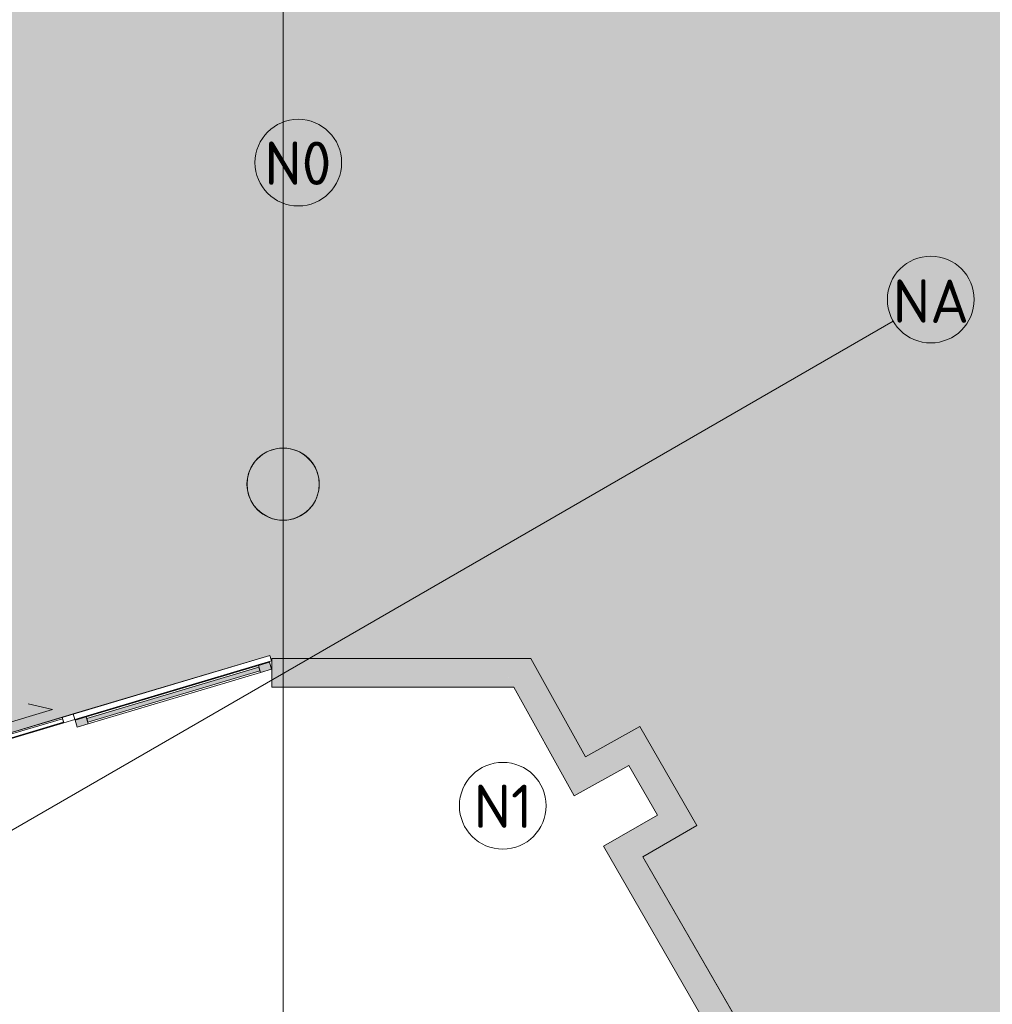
# Model space of a CAD drawing. Header units: millimetres. Extents: x 1110081 to 1268996, y -753649 to 3502.
# Tile 50 of 211: x 1182856 to 1189586, y -744366 to -737551. Entities that reach past the tile are written whole.
import ezdxf

# ---------------------------------------------------------------- set-up
doc = ezdxf.new("R2010")
doc.units = ezdxf.units.MM
for name, color, linetype, lineweight in [('A2-D', 1, 'Continuous', 5), ('A2-DOR', 1, 'Continuous', 9), ('A222', 4, 'Continuous', 13), ('A2312', 1, 'Continuous', 5), ('A24', 1, 'Continuous', 13), ('A822Custom 1Custom 2Custom 3Floor Plan00_Shared Levels and Grids', 1, 'Continuous', 5), ('A852-TYNN', 4, 'Continuous', 5), ('A852-UNDER', 5, 'Continuous', 9)]:
    doc.layers.add(name, color=color, linetype=linetype, lineweight=lineweight)
doc.layers.add('A200-10 - ventesone', color=7, linetype='Continuous', lineweight=5, true_color=0xfff5d7)
doc.styles.add('ISOCPEUR', font='isocpeur.ttf', dxfattribs={"height": 300})

# ---------------------------------------------------------------- blocks, each defined once
blk = doc.blocks.new('NSW Søyle - Betong rund - ø500 mm-263781-H02-Nivå F-3_5 m_1_ Ny Plan 2 PV200')
at = {"layer": 'A852-UNDER'}
for start, end in [(0, 180), (180, 0)]:
    blk.add_arc((0, 0), 250, start, end, dxfattribs=at)
blk = doc.blocks.new('IGD Enfløyet skyvedør - IGD Enfløyet skyvedør-12572128-H02-Nivå F-3_5 m_1_ Ny Plan 2 PV200')
at = {"layer": 'A2-D'}
for p, q in [((579.2, 140), (429.5, 226.4)), ((90, 140), (579.2, 140)), ((-629.2, 70), (-709.2, 70)), ((-709.2, 70), (-709.2, 30)), ((-629.2, 30), (-629.2, 70)), ((629.2, 70), (-629.2, 70)), ((709.2, 70), (629.2, 70)), ((629.2, 70), (629.2, 30)), ((709.2, 30), (709.2, 70)), ((-709.2, 30), (-629.2, 30)), ((629.2, 60), (-629.2, 60)), ((-629.2, 60), (-629.2, 35)), ((-629.2, 35), (629.2, 35)), ((-629.2, 30), (629.2, 30)), ((629.2, 35), (629.2, 60)), ((629.2, 30), (709.2, 30))]:
    blk.add_line(p, q, dxfattribs=at)
at = {"layer": 'A2-DOR'}
for p, q in [((709.2, 70), (2127.5, 70)), ((2127.5, 70), (2127.5, 30)), ((2127.5, 30), (709.2, 30))]:
    blk.add_line(p, q, dxfattribs=at)
blk = doc.blocks.new('System Panel - A234 - Systemglass-12572101-H02-Nivå F-3_5 m_1_ Ny Plan 2 PV200')
at = {"layer": 'A2312'}
blk.add_hatch(color=256, dxfattribs=at).paths.add_polyline_path([(-621.7, -12.5), (621.7, -12.5), (621.7, 12.5), (-621.7, 12.5)])
for p, q in [((621.7, 12.5), (-621.7, 12.5)), ((-621.7, 12.5), (-621.7, -12.5)), ((621.7, -12.5), (621.7, 12.5)), ((-621.7, -12.5), (621.7, -12.5))]:
    blk.add_line(p, q, dxfattribs=at)
blk = doc.blocks.new('Rectangular Mullion - 80 x 50  mm-12572098-H02-Nivå F-3_5 m_1_ Ny Plan 2 PV200')
at = {"layer": 'A2312'}
for p, q in [((1183316.1, -742376.8), (1184507.5, -742021.3)), ((1184521.8, -742069.2), (1183330.4, -742424.7))]:
    blk.add_line(p, q, dxfattribs=at)
blk = doc.blocks.new('Rectangular Mullion - 80 x 50  mm-12571989-H02-Nivå F-3_5 m_1_ Ny Plan 2 PV200')
at = {"layer": 'A2312'}
blk.add_hatch(color=256, dxfattribs=at).paths.add_polyline_path([(-80, 25), (0, 25), (0, -25), (-80, -25)])
for p, q in [((-80, 25), (0, 25)), ((-80, -25), (-80, 25)), ((0, 25), (0, -25)), ((0, -25), (-80, -25))]:
    blk.add_line(p, q, dxfattribs=at)
blk = doc.blocks.new('Rectangular Mullion - 80 x 50  mm-12571981-H02-Nivå F-3_5 m_1_ Ny Plan 2 PV200')
at = {"layer": 'A2312'}
blk.add_hatch(color=256, dxfattribs=at).paths.add_polyline_path([(-40, 25), (40, 25), (40, -25), (-40, -25)])
for p, q in [((-40, 25), (40, 25)), ((-40, -25), (-40, 25)), ((40, 25), (40, -25)), ((40, -25), (-40, -25))]:
    blk.add_line(p, q, dxfattribs=at)

msp = doc.modelspace()

# ---------------------------------------------------------------- hatches: boundary and pattern name
at = {"layer": 'A200-10 - ventesone'}
h = msp.add_hatch(color=256, dxfattribs=at)
edge = h.paths.add_edge_path()
edge.add_line((1196807.9, -746979.8), (1198912.3, -750624.7))
edge.add_line((1198912.3, -750624.7), (1199066.8, -750472.6))
edge.add_line((1199066.8, -750472.6), (1199364.4, -750773.1))
edge.add_line((1199364.4, -750773.1), (1203245.1, -746952.6))
edge.add_line((1203245.1, -746952.6), (1202944, -746646.6))
edge.add_line((1202944, -746646.6), (1203269.6, -746326.2))
edge.add_line((1203269.6, -746326.2), (1203570.7, -746632.2))
edge.add_line((1203570.7, -746632.2), (1209259.8, -741032.7))
edge.add_line((1209259.8, -741032.7), (1209037.5, -740919.4))
edge.add_line((1209037.5, -740919.4), (1209038.5, -740554.4))
edge.add_line((1209038.5, -740554.4), (1209428.6, -740554.4))
edge.add_line((1209428.6, -740554.4), (1209428.6, -735001.4))
edge.add_line((1209428.6, -735001.4), (1209038.5, -735001.4))
edge.add_line((1209038.5, -735001.4), (1209038.5, -734571.4))
edge.add_line((1209038.5, -734571.4), (1209428.6, -734571.4))
edge.add_line((1209428.6, -734571.4), (1209428.6, -731955.4))
edge.add_line((1209428.6, -731955.4), (1200780.6, -731955.4))
edge.add_line((1200780.6, -731955.4), (1200780.6, -728946.1))
edge.add_line((1200780.6, -728946.1), (1198759.1, -728945.9))
edge.add_line((1198759.1, -728945.9), (1196678.6, -728942.3))
edge.add_line((1196678.6, -728942.3), (1196678.6, -731955.4))
edge.add_line((1196678.6, -731955.4), (1184678.6, -731955.4))
edge.add_line((1184678.6, -731955.4), (1184678.6, -734766.4))
edge.add_line((1184678.6, -734766.4), (1178655.1, -734781))
edge.add_line((1178655.1, -734781), (1178655.1, -739833.4))
edge.add_line((1178655.1, -739833.4), (1179157.6, -739833.4))
edge.add_line((1179157.6, -739833.4), (1179157.6, -743570.5))
edge.add_line((1179157.6, -743570.5), (1184585.7, -741951))
edge.add_line((1184585.7, -741951), (1184592.6, -741974.2))
edge.add_line((1184592.6, -741974.2), (1186393.7, -741971.8))
edge.add_line((1186393.7, -741971.8), (1186770.5, -742652.1))
edge.add_line((1186770.5, -742652.1), (1187146.3, -742443.9))
edge.add_line((1187146.3, -742443.9), (1187541.9, -743129.1))
edge.add_line((1187541.9, -743129.1), (1187168.3, -743344.7))
edge.add_line((1187168.3, -743344.7), (1189408.3, -747224.5))
edge.add_line((1189408.3, -747224.5), (1189883.5, -746950.2))
edge.add_line((1189883.5, -746950.2), (1191545.8, -749829.4))
edge.add_line((1191545.8, -749829.4), (1196439.9, -746840.2))
edge.add_arc((1196678.6, -746765.9), 250, -58.85401, 197.29198, ccw=False)
h.paths.add_polyline_path([(1200613.8, -748915.4), (1199649.2, -749057.1), (1197876.7, -746057.8), (1196893.8, -746638.7), (1196807.9, -746979.8), (1198912.3, -750624.7), (1199066.3, -750472.1), (1199364.4, -750773.1), (1200928.8, -749233.4)], flags=16)
at = {"layer": 'A222'}
msp.add_hatch(color=7, dxfattribs=at).paths.add_polyline_path([(1184678.8, -741015.6), (1184718, -741012.5), (1184756.1, -741003.4), (1184792.3, -740988.3), (1184825.8, -740967.8), (1184855.6, -740942.4), (1184881.1, -740912.5), (1184901.6, -740879.1), (1184916.6, -740842.8), (1184925.8, -740804.7), (1184928.8, -740765.6), (1184925.8, -740726.5), (1184916.6, -740688.3), (1184901.6, -740652.1), (1184881.1, -740618.6), (1184855.6, -740588.8), (1184825.8, -740563.3), (1184792.3, -740542.8), (1184756.1, -740527.8), (1184717.9, -740518.7), (1184678.8, -740515.6), (1184639.7, -740518.7), (1184601.6, -740527.8), (1184565.3, -740542.8), (1184531.9, -740563.3), (1184502.1, -740588.8), (1184476.6, -740618.6), (1184456.1, -740652.1), (1184441.1, -740688.3), (1184431.5, -740732.3), (1184428.8, -740765.6), (1184431.9, -740804.7), (1184441.1, -740842.8), (1184456.1, -740879.1), (1184476.6, -740912.5), (1184502.1, -740942.4), (1184531.9, -740967.8), (1184565.3, -740988.3), (1184601.6, -741003.4), (1184639.7, -741012.5)])
at = {"layer": 'A24'}
for points in [[(1186275.8, -742171.8), (1186165.1, -741971.8), (1184600.6, -741971.8), (1184600.6, -742171.8), (1185822.9, -742171.8)], [(1186595.5, -742749), (1186770.5, -742652.1), (1186393.7, -741971.8), (1186165.1, -741971.8), (1186541.9, -742652.1)], [(1187268.7, -743055.9), (1187441.9, -742955.9), (1187146.3, -742443.9), (1186971.3, -742540.9), (1187210.9, -742955.9)], [(1186692.5, -742924), (1187071.4, -742714.1), (1186971.3, -742540.9), (1186595.5, -742749)], [(1187168.3, -743344.7), (1187541.9, -743129.1), (1187441.9, -742955.9), (1187068.3, -743171.5)], [(1189235.1, -747324.5), (1189408.3, -747224.5), (1187068.3, -743171.5), (1186895.1, -743271.5), (1189196.5, -747257.6)]]:
    msp.add_hatch(color=256, dxfattribs=at).paths.add_polyline_path(points)

# ---------------------------------------------------------------- linework, layer by layer
at = {"layer": 'A222', "color": 7, "flags": 128}
msp.add_lwpolyline([(1184428.8, -740765.6), (1184431.9, -740804.7), (1184441.1, -740842.8), (1184456.1, -740879.1), (1184476.6, -740912.5), (1184502.1, -740942.4), (1184531.9, -740967.8), (1184565.3, -740988.3), (1184601.6, -741003.4), (1184639.7, -741012.5), (1184678.8, -741015.6), (1184718, -741012.5), (1184756.1, -741003.4), (1184792.3, -740988.3), (1184825.8, -740967.8), (1184855.6, -740942.4), (1184881.1, -740912.5), (1184901.6, -740879.1), (1184916.6, -740842.8), (1184925.8, -740804.7), (1184928.8, -740765.6), (1184925.8, -740726.5), (1184916.6, -740688.3), (1184901.6, -740652.1), (1184881.1, -740618.6), (1184855.6, -740588.8), (1184825.8, -740563.3), (1184792.3, -740542.8), (1184756.1, -740527.8), (1184717.9, -740518.7), (1184678.8, -740515.6), (1184639.7, -740518.7), (1184601.6, -740527.8), (1184565.3, -740542.8), (1184531.9, -740563.3), (1184502.1, -740588.8), (1184476.6, -740618.6), (1184456.1, -740652.1), (1184441.1, -740688.3), (1184431.9, -740726.5)], close=True, dxfattribs=at)
at = {"layer": 'A24'}
for p, q in [((1186393.7, -741971.8), (1184600.6, -741971.8)), ((1184600.6, -741971.8), (1184600.6, -742171.8)), ((1186770.5, -742652.1), (1186393.7, -741971.8)), ((1184600.6, -742171.8), (1186275.8, -742171.8)), ((1186275.8, -742171.8), (1186692.5, -742924)), ((1187146.3, -742443.9), (1186770.5, -742652.1)), ((1187541.9, -743129.1), (1187146.3, -742443.9)), ((1186692.5, -742924), (1187071.4, -742714.1)), ((1187071.4, -742714.1), (1187268.7, -743055.9)), ((1187268.7, -743055.9), (1186895.1, -743271.5)), ((1187168.3, -743344.7), (1187541.9, -743129.1)), ((1186895.1, -743271.5), (1189335.1, -747497.7)), ((1189408.3, -747224.5), (1187168.3, -743344.7))]:
    msp.add_line(p, q, dxfattribs=at)
at = {"layer": 'A822Custom 1Custom 2Custom 3Floor Plan00_Shared Levels and Grids'}
for p, q in [((1184678.6, -712167.1), (1184678.6, -753336.6)), ((1173452.4, -748557.4), (1188900.7, -739638.3))]:
    msp.add_line(p, q, dxfattribs=at)
for centre in [(1184783.7, -738540.8), (1189160.5, -739488.3), (1186198.7, -742991.6)]:
    msp.add_circle(centre, 300, dxfattribs=at)
at = {"layer": 'A852-TYNN'}
for points in [[(1179157.6, -743570.5), (1184585.7, -741951)], [(1184585.7, -741951), (1184592.6, -741974.2)], [(1184592.6, -741974.2), (1186393.7, -741971.8)], [(1186393.7, -741971.8), (1186770.5, -742652.1)], [(1186770.5, -742652.1), (1187146.3, -742443.9)], [(1187146.3, -742443.9), (1187541.9, -743129.1)], [(1187541.9, -743129.1), (1187168.3, -743344.7)], [(1187168.3, -743344.7), (1189408.3, -747224.5)]]:
    msp.add_lwpolyline(points, dxfattribs=at)

# ---------------------------------------------------------------- block references
at = {"layer": 'A2-D', "rotation": 16.61282120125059}
msp.add_blockref('IGD Enfløyet skyvedør - IGD Enfløyet skyvedør-12572128-H02-Nivå F-3_5 m_1_ Ny Plan 2 PV200', (1182567, -742626.4), dxfattribs=at)
at = {"layer": 'A2312'}
msp.add_blockref('Rectangular Mullion - 80 x 50  mm-12572098-H02-Nivå F-3_5 m_1_ Ny Plan 2 PV200', (0, 0), dxfattribs=at)
at = {"layer": 'A2312', "extrusion": (0, 0, -1), "rotation": 163.3871787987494}
for name, p in [('Rectangular Mullion - 80 x 50  mm-12571989-H02-Nivå F-3_5 m_1_ Ny Plan 2 PV200', (-1184591.3, -742022.4)), ('Rectangular Mullion - 80 x 50  mm-12571981-H02-Nivå F-3_5 m_1_ Ny Plan 2 PV200', (-1183284.9, -742412.2))]:
    msp.add_blockref(name, p, dxfattribs=at)
at = {"layer": 'A2312', "rotation": 16.61282120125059}
msp.add_blockref('System Panel - A234 - Systemglass-12572101-H02-Nivå F-3_5 m_1_ Ny Plan 2 PV200', (1183919, -742223), dxfattribs=at)
at = {"layer": 'A852-UNDER'}
msp.add_blockref('NSW Søyle - Betong rund - ø500 mm-263781-H02-Nivå F-3_5 m_1_ Ny Plan 2 PV200', (1184678.6, -740766.4), dxfattribs=at)

# ---------------------------------------------------------------- texts
at = {"layer": 'A822Custom 1Custom 2Custom 3Floor Plan00_Shared Levels and Grids', "char_height": 300, "attachment_point": 1, "style": 'ISOCPEUR'}
for s, insert, width in [('N0', (1184549.4, -738395), 545.147), ('NA', (1188898, -739349.5), 609.282), ('N1', (1185997.3, -742845.8), 464.979)]:
    msp.add_mtext(s, dxfattribs=dict(at, insert=insert, width=width))

doc.saveas('drawing.dxf')
